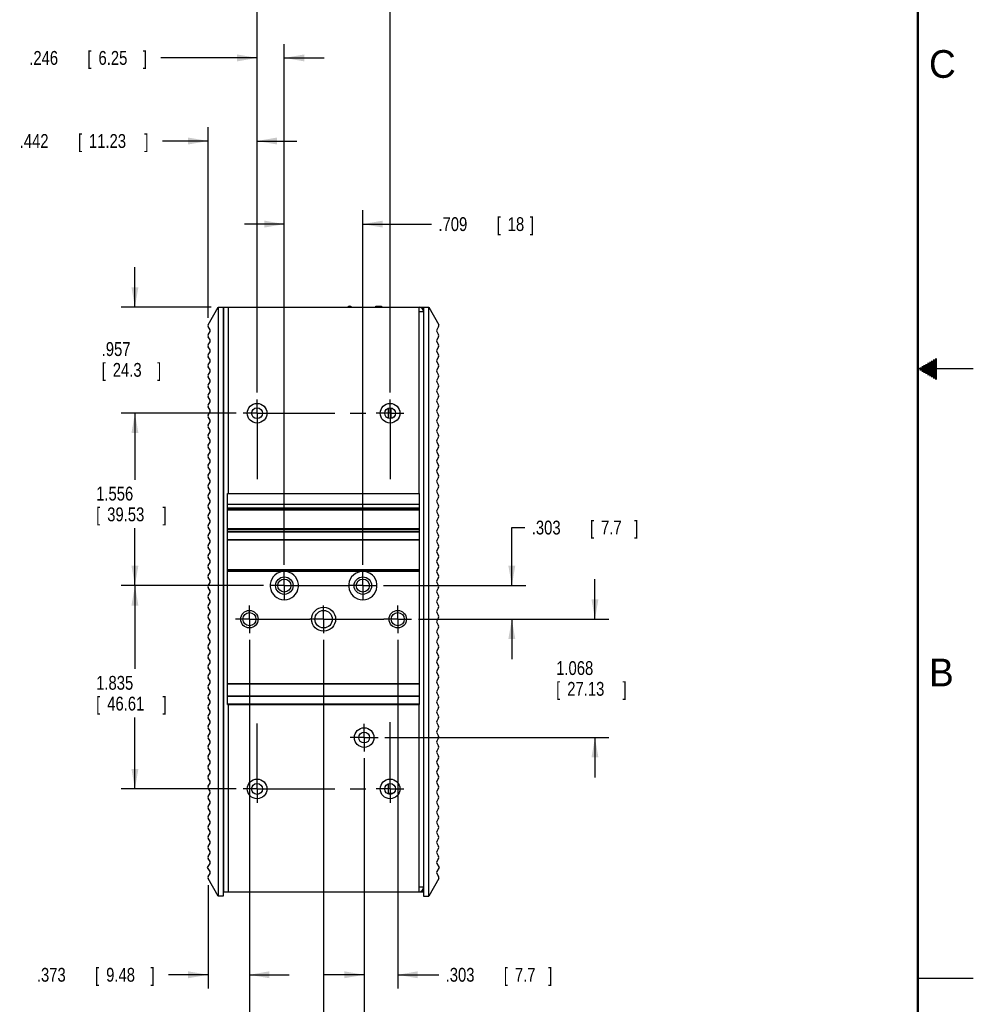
# Model space of a CAD drawing. Header units: inches. Extents: x 0 to 34, y 0 to 22.
# Tile 22 of 23: x 25.4 to 34, y 5.3 to 14.2. Entities that reach past the tile are written whole.
import ezdxf

# ---------------------------------------------------------------- set-up
doc = ezdxf.new("R2010")
doc.units = ezdxf.units.IN
doc.header["$LTSCALE"] = 1.87
doc.header["$MEASUREMENT"] = 0
doc.linetypes.add('CENTER', pattern=[0.6, 0.375, -0.075, 0.075, -0.075])
doc.layers.get('0').update_dxf_attribs({"linetype": 'CONTINUOUS'})
doc.layers.add('DEFAULT_1', color=7, linetype='CENTER')
doc.layers.add('DIMENSIONS', color=7, linetype='CONTINUOUS')
doc.styles.get("Standard").update_dxf_attribs({"font": 'txt', "width": 0.8})
doc.dimstyles.new('DIMSTYLE_1', dxfattribs={"dimtxt": 0.125, "dimasz": 0.18, "dimexe": 0.18, "dimexo": 0.0625, "dimgap": 0.09, "dimtad": 0, "dimtih": 1, "dimtoh": 1, "dimzin": 4, "dimdsep": 46, "dimtxsty": 'STANDARD', "dimblk": '_FILLED', "dimblk1": '_FILLED', "dimblk2": '_FILLED', "dimcen": 0.09, "dimadec": 0, "dimazin": 0, "dimtp": 0.02, "dimtm": 0.02, "dimtfac": 1, "dimtofl": 0, "dimtmove": 0, "dimatfit": 3, "dimldrblk": '_FILLED', "dimfxl": 1, "dimtolj": 1, "dimtzin": 4, "dimarcsym": 0})

# ---------------------------------------------------------------- blocks, each defined once
blk = doc.blocks.new('_FILLED')
at = {"color": 0, "linetype": 'BYBLOCK'}
blk.add_solid([(0, 0), (-1, 0.174), (-1, -0.174)], dxfattribs=at)
blk = doc.blocks.new('*D5')
at = {"layer": 'DIMENSIONS', "color": 2, "linetype": 'CONTINUOUS'}
for p, q in [((27.0953, 11.4596), (27.0953, 13.1814)), ((27.5373, 10.7872), (27.5373, 13.1814)), ((27.0953, 13.0564), (26.6831, 13.0564)), ((27.5373, 13.0564), (27.8973, 13.0564))]:
    blk.add_line(p, q, dxfattribs=at)
at = {"layer": 'DIMENSIONS', "color": 2, "linetype": 'CONTINUOUS', "xscale": 0.18, "yscale": 0.18, "zscale": 0.18}
blk.add_blockref('_FILLED', (27.0953, 13.0564), dxfattribs=at)
at = {"layer": 'DIMENSIONS', "color": 2, "linetype": 'CONTINUOUS', "xscale": 0.18, "yscale": 0.18, "zscale": 0.18, "rotation": 180}
blk.add_blockref('_FILLED', (27.5373, 13.0564), dxfattribs=at)
at = {"layer": 'DIMENSIONS', "color": 2, "linetype": 'CONTINUOUS', "width": 0.8}
for s, p in [('.442', (25.3956, 12.9939)), ('[', (25.9206, 12.9939)), ('11.23', (26.0206, 12.9939)), (']', (26.5206, 12.9939))]:
    blk.add_text(s, height=0.125, dxfattribs=at).set_placement(p)
blk = doc.blocks.new('*D6')
at = {"layer": 'DIMENSIONS', "color": 2, "linetype": 'CONTINUOUS'}
for p, q in [((27.5373, 10.7872), (27.5373, 14.6814)), ((28.7381, 10.7872), (28.7381, 14.6814)), ((27.5373, 14.5564), (27.1773, 14.5564)), ((28.7381, 14.5564), (29.0981, 14.5564))]:
    blk.add_line(p, q, dxfattribs=at)
at = {"layer": 'DIMENSIONS', "color": 2, "linetype": 'CONTINUOUS', "xscale": 0.18, "yscale": 0.18, "zscale": 0.18}
blk.add_blockref('_FILLED', (27.5373, 14.5564), dxfattribs=at)
at = {"layer": 'DIMENSIONS', "color": 2, "linetype": 'CONTINUOUS', "xscale": 0.18, "yscale": 0.18, "zscale": 0.18, "rotation": 180}
blk.add_blockref('_FILLED', (28.7381, 14.5564), dxfattribs=at)
at = {"layer": 'DIMENSIONS', "color": 2, "linetype": 'CONTINUOUS', "width": 0.8}
for s, p in [('1.201', (27.855, 14.4939)), ('[', (27.855, 14.3064)), ('30.5', (27.955, 14.3064)), (']', (28.355, 14.3064))]:
    blk.add_text(s, height=0.125, dxfattribs=at).set_placement(p)
blk = doc.blocks.new('*D7')
at = {"layer": 'DIMENSIONS', "color": 2, "linetype": 'CONTINUOUS'}
for p, q in [((26.4353, 11.5564), (26.4353, 11.9164)), ((27.1228, 11.5564), (26.3103, 11.5564)), ((27.3498, 10.5997), (26.3103, 10.5997)), ((26.4353, 10.5997), (26.4353, 10.2397))]:
    blk.add_line(p, q, dxfattribs=at)
at = {"layer": 'DIMENSIONS', "color": 2, "linetype": 'CONTINUOUS', "xscale": 0.18, "yscale": 0.18, "zscale": 0.18}
for p, rotation in [((26.4353, 11.5564), 270), ((26.4353, 10.5997), 90)]:
    blk.add_blockref('_FILLED', p, dxfattribs=dict(at, rotation=rotation))
at = {"layer": 'DIMENSIONS', "color": 2, "linetype": 'CONTINUOUS', "width": 0.8}
for s, p in [('.957', (26.1353, 11.1158)), ('[', (26.1353, 10.9283)), ('24.3', (26.2353, 10.9283)), (']', (26.6353, 10.9283))]:
    blk.add_text(s, height=0.125, dxfattribs=at).set_placement(p)
blk = doc.blocks.new('*D8')
at = {"layer": 'DIMENSIONS', "color": 2, "linetype": 'CONTINUOUS'}
for p, q in [((27.3498, 10.5997), (26.3103, 10.5997)), ((26.4353, 10.5997), (26.4353, 9.999)), ((26.4353, 9.0434), (26.4353, 9.5615)), ((27.5958, 9.0434), (26.3103, 9.0434))]:
    blk.add_line(p, q, dxfattribs=at)
at = {"layer": 'DIMENSIONS', "color": 2, "linetype": 'CONTINUOUS', "xscale": 0.18, "yscale": 0.18, "zscale": 0.18}
for p, rotation in [((26.4353, 10.5997), 90), ((26.4353, 9.0434), 270)]:
    blk.add_blockref('_FILLED', p, dxfattribs=dict(at, rotation=rotation))
at = {"layer": 'DIMENSIONS', "color": 2, "linetype": 'CONTINUOUS', "width": 0.8}
for s, p in [('1.556', (26.0853, 9.8115)), ('[', (26.0853, 9.624)), ('39.53', (26.1853, 9.624)), (']', (26.6853, 9.624))]:
    blk.add_text(s, height=0.125, dxfattribs=at).set_placement(p)
blk = doc.blocks.new('*D9')
at = {"layer": 'DIMENSIONS', "color": 2, "linetype": 'CONTINUOUS'}
for p, q in [((27.5958, 9.0434), (26.3103, 9.0434)), ((26.4353, 9.0434), (26.4353, 8.291)), ((26.4353, 7.2084), (26.4353, 7.8535)), ((27.3498, 7.2084), (26.3103, 7.2084))]:
    blk.add_line(p, q, dxfattribs=at)
at = {"layer": 'DIMENSIONS', "color": 2, "linetype": 'CONTINUOUS', "xscale": 0.18, "yscale": 0.18, "zscale": 0.18}
for p, rotation in [((26.4353, 9.0434), 90), ((26.4353, 7.2084), 270)]:
    blk.add_blockref('_FILLED', p, dxfattribs=dict(at, rotation=rotation))
at = {"layer": 'DIMENSIONS', "color": 2, "linetype": 'CONTINUOUS', "width": 0.8}
for s, p in [('1.835', (26.0853, 8.1035)), ('[', (26.0853, 7.916)), ('46.61', (26.1853, 7.916)), (']', (26.6853, 7.916))]:
    blk.add_text(s, height=0.125, dxfattribs=at).set_placement(p)
blk = doc.blocks.new('*D10')
at = {"layer": 'DIMENSIONS', "color": 2, "linetype": 'CONTINUOUS'}
for p, q in [((29.8361, 9.0434), (29.8361, 9.5673)), ((29.8361, 9.5673), (29.9536, 9.5673)), ((28.6795, 9.0434), (29.9611, 9.0434)), ((28.9945, 8.7403), (29.9611, 8.7403)), ((29.8361, 8.7403), (29.8361, 8.3803))]:
    blk.add_line(p, q, dxfattribs=at)
at = {"layer": 'DIMENSIONS', "color": 2, "linetype": 'CONTINUOUS', "xscale": 0.18, "yscale": 0.18, "zscale": 0.18}
for p, rotation in [((29.8361, 9.0434), 270), ((29.8361, 8.7403), 90)]:
    blk.add_blockref('_FILLED', p, dxfattribs=dict(at, rotation=rotation))
at = {"layer": 'DIMENSIONS', "color": 2, "linetype": 'CONTINUOUS', "width": 0.8}
for s, p in [('.303', (30.0161, 9.5048)), ('[', (30.5411, 9.5048)), ('7.7', (30.6411, 9.5048)), (']', (30.9411, 9.5048))]:
    blk.add_text(s, height=0.125, dxfattribs=at).set_placement(p)
blk = doc.blocks.new('*D11')
at = {"layer": 'DIMENSIONS', "color": 2, "linetype": 'CONTINUOUS'}
for p, q in [((30.5861, 8.7403), (30.5861, 9.1003)), ((28.9945, 8.7403), (30.7111, 8.7403)), ((28.6913, 7.6722), (30.7111, 7.6722)), ((30.5861, 7.6722), (30.5861, 7.3122))]:
    blk.add_line(p, q, dxfattribs=at)
at = {"layer": 'DIMENSIONS', "color": 2, "linetype": 'CONTINUOUS', "xscale": 0.18, "yscale": 0.18, "zscale": 0.18}
for p, rotation in [((30.5861, 8.7403), 270), ((30.5861, 7.6722), 90)]:
    blk.add_blockref('_FILLED', p, dxfattribs=dict(at, rotation=rotation))
at = {"layer": 'DIMENSIONS', "color": 2, "linetype": 'CONTINUOUS', "width": 0.8}
for s, p in [('1.068', (30.2361, 8.2367)), ('[', (30.2361, 8.0492)), ('27.13', (30.3361, 8.0492)), (']', (30.8361, 8.0492))]:
    blk.add_text(s, height=0.125, dxfattribs=at).set_placement(p)
blk = doc.blocks.new('*D12')
at = {"layer": 'DIMENSIONS', "color": 2, "linetype": 'CONTINUOUS'}
for p, q in [((27.5373, 10.7872), (27.5373, 13.9314)), ((27.7833, 9.2309), (27.7833, 13.9314)), ((27.5373, 13.8064), (26.6692, 13.8064)), ((27.7833, 13.8064), (28.1433, 13.8064))]:
    blk.add_line(p, q, dxfattribs=at)
at = {"layer": 'DIMENSIONS', "color": 2, "linetype": 'CONTINUOUS', "xscale": 0.18, "yscale": 0.18, "zscale": 0.18}
blk.add_blockref('_FILLED', (27.5373, 13.8064), dxfattribs=at)
at = {"layer": 'DIMENSIONS', "color": 2, "linetype": 'CONTINUOUS', "xscale": 0.18, "yscale": 0.18, "zscale": 0.18, "rotation": 180}
blk.add_blockref('_FILLED', (27.7833, 13.8064), dxfattribs=at)
at = {"layer": 'DIMENSIONS', "color": 2, "linetype": 'CONTINUOUS', "width": 0.8}
for s, p in [('.246', (25.4817, 13.7439)), ('[', (26.0067, 13.7439)), ('6.25', (26.1067, 13.7439)), (']', (26.5067, 13.7439))]:
    blk.add_text(s, height=0.125, dxfattribs=at).set_placement(p)
blk = doc.blocks.new('*D13')
at = {"layer": 'DIMENSIONS', "color": 2, "linetype": 'CONTINUOUS'}
for p, q in [((27.7833, 9.2309), (27.7833, 12.4314)), ((28.492, 9.2309), (28.492, 12.4314)), ((27.7833, 12.3064), (27.4233, 12.3064)), ((28.492, 12.3064), (29.1114, 12.3064))]:
    blk.add_line(p, q, dxfattribs=at)
at = {"layer": 'DIMENSIONS', "color": 2, "linetype": 'CONTINUOUS', "xscale": 0.18, "yscale": 0.18, "zscale": 0.18}
blk.add_blockref('_FILLED', (27.7833, 12.3064), dxfattribs=at)
at = {"layer": 'DIMENSIONS', "color": 2, "linetype": 'CONTINUOUS', "xscale": 0.18, "yscale": 0.18, "zscale": 0.18, "rotation": 180}
blk.add_blockref('_FILLED', (28.492, 12.3064), dxfattribs=at)
at = {"layer": 'DIMENSIONS', "color": 2, "linetype": 'CONTINUOUS', "width": 0.8}
for s, p in [('.709', (29.1739, 12.2439)), ('[', (29.6989, 12.2439)), ('18', (29.7989, 12.2439)), (']', (29.9989, 12.2439))]:
    blk.add_text(s, height=0.125, dxfattribs=at).set_placement(p)
blk = doc.blocks.new('*D14')
at = {"layer": 'DIMENSIONS', "color": 2, "linetype": 'CONTINUOUS'}
for p, q in [((27.4684, 8.5528), (27.4684, 5.4058)), ((27.0953, 6.3383), (27.0953, 5.4058)), ((27.0953, 5.5308), (26.738, 5.5308)), ((27.4684, 5.5308), (27.8284, 5.5308))]:
    blk.add_line(p, q, dxfattribs=at)
at = {"layer": 'DIMENSIONS', "color": 2, "linetype": 'CONTINUOUS', "xscale": 0.18, "yscale": 0.18, "zscale": 0.18}
blk.add_blockref('_FILLED', (27.0953, 5.5308), dxfattribs=at)
at = {"layer": 'DIMENSIONS', "color": 2, "linetype": 'CONTINUOUS', "xscale": 0.18, "yscale": 0.18, "zscale": 0.18, "rotation": 180}
blk.add_blockref('_FILLED', (27.4684, 5.5308), dxfattribs=at)
at = {"layer": 'DIMENSIONS', "color": 2, "linetype": 'CONTINUOUS', "width": 0.8}
for s, p in [('[', (26.0755, 5.4683)), (']', (26.5755, 5.4683)), ('.373', (25.5505, 5.4683)), ('9.48', (26.1755, 5.4683))]:
    blk.add_text(s, height=0.125, dxfattribs=at).set_placement(p)
blk = doc.blocks.new('*D15')
at = {"layer": 'DIMENSIONS', "color": 2, "linetype": 'CONTINUOUS'}
for p, q in [((27.4684, 8.5528), (27.4684, 4.6558)), ((28.1377, 8.5528), (28.1377, 4.6558)), ((27.4684, 4.7808), (27.1084, 4.7808)), ((28.1377, 4.7808), (28.4977, 4.7808))]:
    blk.add_line(p, q, dxfattribs=at)
at = {"layer": 'DIMENSIONS', "color": 2, "linetype": 'CONTINUOUS', "xscale": 0.18, "yscale": 0.18, "zscale": 0.18}
blk.add_blockref('_FILLED', (27.4684, 4.7808), dxfattribs=at)
at = {"layer": 'DIMENSIONS', "color": 2, "linetype": 'CONTINUOUS', "xscale": 0.18, "yscale": 0.18, "zscale": 0.18, "rotation": 180}
blk.add_blockref('_FILLED', (28.1377, 4.7808), dxfattribs=at)
at = {"layer": 'DIMENSIONS', "color": 2, "linetype": 'CONTINUOUS', "width": 0.8}
for s, p in [('.669', (27.6066, 4.7183)), ('[', (27.6066, 4.5308)), ('17', (27.7066, 4.5308)), (']', (27.9066, 4.5308))]:
    blk.add_text(s, height=0.125, dxfattribs=at).set_placement(p)
blk = doc.blocks.new('*D16')
at = {"layer": 'DIMENSIONS', "color": 2, "linetype": 'CONTINUOUS'}
for p, q in [((28.1377, 8.5528), (28.1377, 3.9058)), ((28.5038, 7.4846), (28.5038, 3.9058)), ((28.1377, 4.0308), (27.7777, 4.0308)), ((28.5038, 4.0308), (28.8963, 4.0308))]:
    blk.add_line(p, q, dxfattribs=at)
at = {"layer": 'DIMENSIONS', "color": 2, "linetype": 'CONTINUOUS', "xscale": 0.18, "yscale": 0.18, "zscale": 0.18}
blk.add_blockref('_FILLED', (28.1377, 4.0308), dxfattribs=at)
at = {"layer": 'DIMENSIONS', "color": 2, "linetype": 'CONTINUOUS', "xscale": 0.18, "yscale": 0.18, "zscale": 0.18, "rotation": 180}
blk.add_blockref('_FILLED', (28.5038, 4.0308), dxfattribs=at)
at = {"layer": 'DIMENSIONS', "color": 2, "linetype": 'CONTINUOUS', "width": 0.8}
for s, p in [('.366', (28.9588, 3.9683)), ('[', (29.4838, 3.9683)), ('9.3', (29.5838, 3.9683)), (']', (29.8838, 3.9683))]:
    blk.add_text(s, height=0.125, dxfattribs=at).set_placement(p)
blk = doc.blocks.new('*D17')
at = {"layer": 'DIMENSIONS', "color": 2, "linetype": 'CONTINUOUS'}
for p, q in [((28.807, 8.5528), (28.807, 5.4058)), ((28.5038, 7.4846), (28.5038, 5.4058)), ((28.5038, 5.5308), (28.1438, 5.5308)), ((28.807, 5.5308), (29.1764, 5.5308))]:
    blk.add_line(p, q, dxfattribs=at)
at = {"layer": 'DIMENSIONS', "color": 2, "linetype": 'CONTINUOUS', "xscale": 0.18, "yscale": 0.18, "zscale": 0.18}
blk.add_blockref('_FILLED', (28.5038, 5.5308), dxfattribs=at)
at = {"layer": 'DIMENSIONS', "color": 2, "linetype": 'CONTINUOUS', "xscale": 0.18, "yscale": 0.18, "zscale": 0.18, "rotation": 180}
blk.add_blockref('_FILLED', (28.807, 5.5308), dxfattribs=at)
at = {"layer": 'DIMENSIONS', "color": 2, "linetype": 'CONTINUOUS', "width": 0.8}
for s, p in [('[', (29.7639, 5.4683)), (']', (30.1639, 5.4683)), ('.303', (29.2389, 5.4683)), ('7.7', (29.8639, 5.4683))]:
    blk.add_text(s, height=0.125, dxfattribs=at).set_placement(p)

msp = doc.modelspace()

# ---------------------------------------------------------------- linework, layer by layer
at = {"color": 7, "linetype": 'CONTINUOUS'}
for p, q in [((27.0953, 11.3971), (27.1853, 11.5564)), ((27.1853, 11.5564), (27.1853, 6.2414)), ((27.1853, 11.5564), (27.2322, 11.5564)), ((27.2322, 11.5564), (27.2322, 6.2414)), ((28.6076, 11.5564), (28.6084, 11.5643)), ((28.6084, 11.5643), (28.6613, 11.5643)), ((28.6613, 11.5643), (28.6613, 11.5564)), ((29.0393, 11.5564), (29.0393, 11.517)), ((29.0393, 11.5564), (29.0861, 11.5564)), ((29.0861, 6.2414), (29.0861, 11.5564)), ((29.0861, 11.5564), (29.1761, 11.3971)), ((27.1131, 11.3519), (27.0955, 11.3812)), ((29.1759, 11.3812), (29.1583, 11.3519)), ((27.0957, 11.3066), (27.1131, 11.3357)), ((27.1131, 11.2614), (27.0957, 11.2904)), ((29.1583, 11.3357), (29.1757, 11.3066)), ((29.1757, 11.2904), (29.1583, 11.2614)), ((27.0957, 11.2161), (27.1131, 11.2452)), ((27.1131, 11.1708), (27.0957, 11.1999)), ((29.1583, 11.2452), (29.1757, 11.2161)), ((29.1757, 11.1999), (29.1583, 11.1708)), ((27.0957, 11.1255), (27.1131, 11.1546)), ((27.1131, 11.0803), (27.0957, 11.1093)), ((29.1583, 11.1546), (29.1757, 11.1255)), ((29.1757, 11.1093), (29.1583, 11.0803)), ((27.0957, 11.035), (27.1131, 11.064)), ((29.1583, 11.064), (29.1757, 11.035)), ((27.1131, 10.9897), (27.0957, 11.0188)), ((27.0957, 10.9444), (27.1131, 10.9735)), ((29.1757, 11.0188), (29.1583, 10.9897)), ((29.1583, 10.9735), (29.1757, 10.9444)), ((27.1131, 10.8992), (27.0957, 10.9282)), ((27.0957, 10.8539), (27.1131, 10.8829)), ((29.1757, 10.9282), (29.1583, 10.8992)), ((29.1583, 10.8829), (29.1757, 10.8539)), ((27.1131, 10.8086), (27.0957, 10.8377)), ((27.0957, 10.7633), (27.1131, 10.7924)), ((29.1757, 10.8377), (29.1583, 10.8086)), ((29.1583, 10.7924), (29.1757, 10.7633)), ((27.1131, 10.718), (27.0957, 10.7471)), ((27.0957, 10.6728), (27.1131, 10.7018)), ((29.1757, 10.7471), (29.1583, 10.718)), ((29.1583, 10.7018), (29.1757, 10.6728)), ((27.1131, 10.6275), (27.0957, 10.6566)), ((27.0957, 10.5822), (27.1131, 10.6113)), ((28.7243, 10.5529), (28.7243, 10.6465)), ((28.744, 10.6479), (28.744, 10.5515)), ((29.1757, 10.6566), (29.1583, 10.6275)), ((29.1583, 10.6113), (29.1757, 10.5822)), ((27.1131, 10.5369), (27.0957, 10.566)), ((27.0957, 10.4917), (27.1131, 10.5207)), ((29.1757, 10.566), (29.1583, 10.5369)), ((29.1583, 10.5207), (29.1757, 10.4917)), ((27.1131, 10.4464), (27.0957, 10.4755)), ((27.0957, 10.4011), (27.1131, 10.4302)), ((29.1757, 10.4755), (29.1583, 10.4464)), ((29.1583, 10.4302), (29.1757, 10.4011)), ((27.1131, 10.3558), (27.0957, 10.3849)), ((27.0957, 10.3106), (27.1131, 10.3396)), ((29.1757, 10.3849), (29.1583, 10.3558)), ((29.1583, 10.3396), (29.1757, 10.3106)), ((27.1131, 10.2653), (27.0957, 10.2944)), ((27.0957, 10.22), (27.1131, 10.2491)), ((29.1757, 10.2944), (29.1583, 10.2653)), ((29.1583, 10.2491), (29.1757, 10.22)), ((27.1131, 10.1747), (27.0957, 10.2038)), ((27.0957, 10.1295), (27.1131, 10.1585)), ((29.1757, 10.2038), (29.1583, 10.1747)), ((29.1583, 10.1585), (29.1757, 10.1295)), ((27.1131, 10.0842), (27.0957, 10.1133)), ((27.0957, 10.0389), (27.1131, 10.068)), ((29.1757, 10.1133), (29.1583, 10.0842)), ((29.1583, 10.068), (29.1757, 10.0389)), ((27.1131, 9.9936), (27.0957, 10.0227)), ((27.0957, 9.9484), (27.1131, 9.9774)), ((29.1757, 10.0227), (29.1583, 9.9936)), ((29.1583, 9.9774), (29.1757, 9.9484)), ((27.1131, 9.9031), (27.0957, 9.9322)), ((27.0957, 9.8578), (27.1131, 9.8869)), ((27.2715, 8.1581), (27.2715, 9.8741)), ((27.2715, 9.8741), (29.0038, 9.8741)), ((29.0038, 8.1581), (29.0038, 9.8741)), ((29.1757, 9.9322), (29.1583, 9.9031)), ((29.1583, 9.8869), (29.1757, 9.8578)), ((27.1131, 9.8125), (27.0957, 9.8416)), ((27.0957, 9.7673), (27.1131, 9.7963)), ((29.1757, 9.8416), (29.1583, 9.8125)), ((29.1583, 9.7963), (29.1757, 9.7673)), ((27.1131, 9.722), (27.0957, 9.7511)), ((27.0957, 9.6767), (27.1131, 9.7058)), ((29.0038, 9.7757), (27.2715, 9.7757)), ((27.2715, 9.7442), (29.0038, 9.7442)), ((29.0038, 9.7363), (27.2715, 9.7363)), ((27.2715, 9.7285), (29.0038, 9.7285)), ((29.1757, 9.7511), (29.1583, 9.722)), ((29.1583, 9.7058), (29.1757, 9.6767)), ((27.1131, 9.6314), (27.0957, 9.6605)), ((27.0957, 9.5862), (27.1131, 9.6152)), ((29.1757, 9.6605), (29.1583, 9.6314)), ((29.1583, 9.6152), (29.1757, 9.5862)), ((27.1131, 9.5409), (27.0957, 9.57)), ((27.0957, 9.4956), (27.1131, 9.5247)), ((29.0038, 9.5552), (27.2715, 9.5552)), ((29.0038, 9.5473), (27.2715, 9.5473)), ((27.2715, 9.5332), (29.0038, 9.5332)), ((29.0038, 9.5256), (27.2715, 9.5256)), ((29.1757, 9.57), (29.1583, 9.5409)), ((29.1583, 9.5247), (29.1757, 9.4956)), ((27.1131, 9.4503), (27.0957, 9.4794)), ((27.0957, 9.4051), (27.1131, 9.4341)), ((27.2715, 9.4607), (29.0038, 9.4607)), ((29.0038, 9.4529), (27.2715, 9.4529)), ((29.1757, 9.4794), (29.1583, 9.4503)), ((29.1583, 9.4341), (29.1757, 9.4051)), ((27.1131, 9.3598), (27.0957, 9.3889)), ((27.0957, 9.3145), (27.1131, 9.3436)), ((29.1757, 9.3889), (29.1583, 9.3598)), ((29.1583, 9.3436), (29.1757, 9.3145)), ((27.1131, 9.2692), (27.0957, 9.2983)), ((27.0957, 9.224), (27.1131, 9.253)), ((29.1757, 9.2983), (29.1583, 9.2692)), ((29.1583, 9.253), (29.1757, 9.224)), ((27.1131, 9.1787), (27.0957, 9.2077)), ((27.0957, 9.1334), (27.1131, 9.1625)), ((29.0038, 9.1851), (27.2715, 9.1851)), ((29.0038, 9.1773), (27.2715, 9.1773)), ((27.761, 9.1694), (27.2715, 9.1694)), ((28.4696, 9.1694), (27.8057, 9.1694)), ((29.0038, 9.1694), (28.5144, 9.1694)), ((29.1757, 9.2077), (29.1583, 9.1787)), ((29.1583, 9.1625), (29.1757, 9.1334)), ((27.1131, 9.0881), (27.0957, 9.1172)), ((27.0957, 9.0429), (27.1131, 9.0719)), ((29.1757, 9.1172), (29.1583, 9.0881)), ((29.1583, 9.0719), (29.1757, 9.0429)), ((27.1131, 8.9976), (27.0957, 9.0266)), ((27.0957, 8.9523), (27.1131, 8.9814)), ((29.1757, 9.0266), (29.1583, 8.9976)), ((29.1583, 8.9814), (29.1757, 8.9523)), ((27.1131, 8.907), (27.0957, 8.9361)), ((27.0957, 8.8617), (27.1131, 8.8908)), ((29.1757, 8.9361), (29.1583, 8.907)), ((29.1583, 8.8908), (29.1757, 8.8617)), ((27.1131, 8.8165), (27.0957, 8.8455)), ((27.0957, 8.7712), (27.1131, 8.8003)), ((29.1757, 8.8455), (29.1583, 8.8165)), ((29.1583, 8.8003), (29.1757, 8.7712)), ((27.1131, 8.7259), (27.0957, 8.755)), ((27.0957, 8.6806), (27.1131, 8.7097)), ((29.1757, 8.755), (29.1583, 8.7259)), ((29.1583, 8.7097), (29.1757, 8.6806)), ((27.1131, 8.6354), (27.0957, 8.6644)), ((29.1757, 8.6644), (29.1583, 8.6354)), ((27.0957, 8.5901), (27.1131, 8.6192)), ((27.1131, 8.5448), (27.0957, 8.5739)), ((29.1583, 8.6192), (29.1757, 8.5901)), ((29.1757, 8.5739), (29.1583, 8.5448)), ((27.0957, 8.4995), (27.1131, 8.5286)), ((27.1131, 8.4543), (27.0957, 8.4833)), ((29.1583, 8.5286), (29.1757, 8.4995)), ((29.1757, 8.4833), (29.1583, 8.4543)), ((27.0957, 8.409), (27.1131, 8.4381)), ((27.1131, 8.3637), (27.0957, 8.3928)), ((29.1583, 8.4381), (29.1757, 8.409)), ((29.1757, 8.3928), (29.1583, 8.3637)), ((27.0957, 8.3184), (27.1131, 8.3475)), ((27.1131, 8.2732), (27.0957, 8.3022)), ((29.1583, 8.3475), (29.1757, 8.3184)), ((29.1757, 8.3022), (29.1583, 8.2732)), ((27.0957, 8.2279), (27.1131, 8.257)), ((27.1131, 8.1826), (27.0957, 8.2117)), ((29.1583, 8.257), (29.1757, 8.2279)), ((29.1757, 8.2117), (29.1583, 8.1826)), ((27.0957, 8.1373), (27.1131, 8.1664)), ((27.1131, 8.0921), (27.0957, 8.1211)), ((27.2715, 8.1602), (29.0038, 8.1602)), ((27.2715, 7.9689), (27.2715, 8.1557)), ((29.0038, 8.1557), (27.2715, 8.1557)), ((29.0038, 8.1547), (27.2715, 8.1547)), ((29.0038, 7.9689), (29.0038, 8.1557)), ((29.1583, 8.1664), (29.1757, 8.1373)), ((29.1757, 8.1211), (29.1583, 8.0921)), ((27.0957, 8.0468), (27.1131, 8.0759)), ((27.1131, 8.0015), (27.0957, 8.0306)), ((27.2715, 8.0496), (29.0038, 8.0496)), ((29.0038, 8.0428), (27.2715, 8.0428)), ((29.1583, 8.0759), (29.1757, 8.0468)), ((29.1757, 8.0306), (29.1583, 8.0015)), ((27.0957, 7.9562), (27.1131, 7.9853)), ((27.1131, 7.911), (27.0957, 7.94)), ((27.2715, 7.9768), (29.0038, 7.9768)), ((27.2715, 7.9689), (29.0038, 7.9689)), ((29.1583, 7.9853), (29.1757, 7.9562)), ((29.1757, 7.94), (29.1583, 7.911)), ((27.0957, 7.8657), (27.1131, 7.8948)), ((27.1131, 7.8204), (27.0957, 7.8495)), ((29.1583, 7.8948), (29.1757, 7.8657)), ((29.1757, 7.8495), (29.1583, 7.8204)), ((27.0957, 7.7751), (27.1131, 7.8042)), ((27.1131, 7.7299), (27.0957, 7.7589)), ((29.1583, 7.8042), (29.1757, 7.7751)), ((29.1757, 7.7589), (29.1583, 7.7299)), ((27.0957, 7.6846), (27.1131, 7.7137)), ((27.1131, 7.6393), (27.0957, 7.6684)), ((29.1583, 7.7137), (29.1757, 7.6846)), ((29.1757, 7.6684), (29.1583, 7.6393)), ((27.0957, 7.594), (27.1131, 7.6231)), ((27.1131, 7.5488), (27.0957, 7.5778)), ((29.1583, 7.6231), (29.1757, 7.594)), ((29.1757, 7.5778), (29.1583, 7.5488)), ((27.0957, 7.5035), (27.1131, 7.5326)), ((27.1131, 7.4582), (27.0957, 7.4873)), ((29.1583, 7.5326), (29.1757, 7.5035)), ((29.1757, 7.4873), (29.1583, 7.4582)), ((27.0957, 7.4129), (27.1131, 7.442)), ((27.1131, 7.3677), (27.0957, 7.3967)), ((29.1583, 7.442), (29.1757, 7.4129)), ((29.1757, 7.3967), (29.1583, 7.3677)), ((27.0957, 7.3224), (27.1131, 7.3515)), ((27.1131, 7.2771), (27.0957, 7.3062)), ((29.1583, 7.3515), (29.1757, 7.3224)), ((29.1757, 7.3062), (29.1583, 7.2771)), ((27.0957, 7.2318), (27.1131, 7.2609)), ((27.1131, 7.1866), (27.0957, 7.2156)), ((28.7243, 7.1616), (28.7243, 7.2552)), ((29.1583, 7.2609), (29.1757, 7.2318)), ((29.1757, 7.2156), (29.1583, 7.1866)), ((27.0957, 7.1413), (27.1131, 7.1703)), ((27.1131, 7.096), (27.0957, 7.1251)), ((28.7624, 7.1664), (28.7243, 7.1664)), ((28.747, 7.1607), (28.744, 7.1607)), ((28.744, 7.1607), (28.744, 7.1602)), ((29.1583, 7.1703), (29.1757, 7.1413)), ((29.1757, 7.1251), (29.1583, 7.096)), ((27.0957, 7.0507), (27.1131, 7.0798)), ((27.1131, 7.0055), (27.0957, 7.0345)), ((29.1583, 7.0798), (29.1757, 7.0507)), ((29.1757, 7.0345), (29.1583, 7.0055)), ((27.0957, 6.9602), (27.1131, 6.9892)), ((27.1131, 6.9149), (27.0957, 6.944)), ((29.1583, 6.9892), (29.1757, 6.9602)), ((29.1757, 6.944), (29.1583, 6.9149)), ((27.0957, 6.8696), (27.1131, 6.8987)), ((27.1131, 6.8243), (27.0957, 6.8534)), ((29.1583, 6.8987), (29.1757, 6.8696)), ((29.1757, 6.8534), (29.1583, 6.8243)), ((27.0957, 6.7791), (27.1131, 6.8081)), ((27.1131, 6.7338), (27.0957, 6.7629)), ((29.1583, 6.8081), (29.1757, 6.7791)), ((29.1757, 6.7629), (29.1583, 6.7338)), ((27.0957, 6.6885), (27.1131, 6.7176)), ((27.1131, 6.6432), (27.0957, 6.6723)), ((29.1583, 6.7176), (29.1757, 6.6885)), ((29.1757, 6.6723), (29.1583, 6.6432)), ((27.0957, 6.598), (27.1131, 6.627)), ((27.1131, 6.5527), (27.0957, 6.5818)), ((29.1583, 6.627), (29.1757, 6.598)), ((29.1757, 6.5818), (29.1583, 6.5527)), ((27.0908, 6.4993), (27.1131, 6.5365)), ((27.1131, 6.4621), (27.0908, 6.4993)), ((29.1583, 6.5365), (29.1806, 6.4993)), ((29.1806, 6.4993), (29.1583, 6.4621)), ((27.1853, 6.2414), (27.0953, 6.4008)), ((27.0955, 6.4166), (27.1131, 6.4459)), ((29.1761, 6.4008), (29.0861, 6.2414)), ((29.1583, 6.4459), (29.1759, 6.4166)), ((29.0393, 6.3202), (29.0393, 6.2414)), ((27.2322, 6.2414), (27.1853, 6.2414)), ((29.0393, 6.2414), (29.0861, 6.2414))]:
    msp.add_line(p, q, dxfattribs=at)
at = {"color": 6, "linetype": 'CONTINUOUS'}
for p, q in [((27.2322, 11.5564), (29.0353, 11.5564)), ((27.2361, 6.2808), (27.2361, 11.5564)), ((27.2755, 11.5564), (27.2755, 9.8741)), ((28.9999, 9.8741), (28.9999, 11.5564)), ((29.0353, 11.5335), (29.0353, 11.5564)), ((28.9999, 11.517), (29.0393, 11.517)), ((29.0393, 11.517), (29.0393, 6.3202)), ((27.2322, 10.9619), (27.2361, 10.9619)), ((27.2322, 9.643), (27.2361, 9.643)), ((27.2322, 8.1942), (27.2361, 8.1942)), ((27.2755, 7.9689), (27.2755, 6.2808)), ((28.9999, 6.2808), (28.9999, 7.9689)), ((27.2361, 6.8359), (27.2322, 6.8359)), ((29.0393, 6.3202), (28.9999, 6.3202)), ((27.2322, 6.2808), (29.0353, 6.2808)), ((29.0353, 6.2808), (29.0353, 6.3037))]:
    msp.add_line(p, q, dxfattribs=at)
at = {"color": 2, "linetype": 'CONTINUOUS'}
for p, q in [((33.552, 11.03), (33.6697, 11.03)), ((33.5693, 11.04), (33.6697, 11.04)), ((33.5866, 11.05), (33.6697, 11.05)), ((33.6039, 11.06), (33.6697, 11.06)), ((33.6213, 11.07), (33.6697, 11.07)), ((33.6386, 11.08), (33.6697, 11.08)), ((33.6559, 11.09), (33.6697, 11.09)), ((34, 11), (33.5, 11)), ((33.5173, 11.01), (33.6697, 11.01)), ((33.5173, 10.99), (33.6697, 10.99)), ((33.5347, 11.02), (33.6697, 11.02)), ((33.5347, 10.98), (33.6697, 10.98)), ((33.552, 10.97), (33.6697, 10.97)), ((33.5693, 10.96), (33.6697, 10.96)), ((33.5866, 10.95), (33.6697, 10.95)), ((33.6039, 10.94), (33.6697, 10.94)), ((33.6213, 10.93), (33.6697, 10.93)), ((33.6386, 10.92), (33.6697, 10.92)), ((33.6559, 10.91), (33.6697, 10.91)), ((33.5, 5.5), (34, 5.5))]:
    msp.add_line(p, q, dxfattribs=at)
at = {"color": 7, "linetype": 'CONTINUOUS', "const_width": 0.02}
msp.add_lwpolyline([(33.5, 0.5), (33.5, 21.5)], dxfattribs=at)
at = {"color": 6, "linetype": 'CONTINUOUS'}
for centre, radius in [((27.5373, 10.5997), 0.0886), ((28.7381, 10.5997), 0.0886), ((27.5373, 10.5997), 0.0492), ((28.7381, 10.5997), 0.0492), ((27.7833, 9.0434), 0.0591), ((28.492, 9.0434), 0.0591), ((28.5038, 7.6722), 0.0886), ((28.5038, 7.6722), 0.0492), ((27.5373, 7.2084), 0.0886), ((28.7381, 7.2084), 0.0886), ((27.5373, 7.2084), 0.0492), ((28.7381, 7.2084), 0.0492)]:
    msp.add_circle(centre, radius, dxfattribs=at)
at = {"color": 7, "linetype": 'CONTINUOUS'}
for centre, radius in [((27.7833, 9.0434), 0.0787), ((28.492, 9.0434), 0.0787), ((27.4684, 8.7403), 0.0787), ((27.4684, 8.7403), 0.0591), ((28.1377, 8.7403), 0.1083), ((28.1377, 8.7403), 0.0787), ((28.807, 8.7403), 0.0787), ((28.807, 8.7403), 0.0591)]:
    msp.add_circle(centre, radius, dxfattribs=at)
for centre, radius, start, end in [((28.3731, 11.5446), 0.0197, 38.04598, 141.9369), ((27.109, 11.3893), 0.0157, 150.54988, 210.96376), ((29.1624, 11.3893), 0.0157, 329.03624, 29.45012), ((27.1092, 11.2985), 0.0157, 149.03624, 210.96376), ((27.0996, 11.3438), 0.0157, 329.03624, 30.96376), ((29.1718, 11.3438), 0.0157, 149.03624, 210.96376), ((29.1622, 11.2985), 0.0157, 329.03624, 30.96376), ((27.1092, 11.208), 0.0157, 149.03624, 210.96376), ((27.0996, 11.2533), 0.0157, 329.03624, 30.96376), ((29.1718, 11.2533), 0.0157, 149.03624, 210.96376), ((29.1622, 11.208), 0.0157, 329.03624, 30.96376), ((27.1092, 11.1174), 0.0157, 149.03624, 210.96376), ((27.0996, 11.1627), 0.0157, 329.03624, 30.96376), ((29.1718, 11.1627), 0.0157, 149.03624, 210.96376), ((29.1622, 11.1174), 0.0157, 329.03624, 30.96376), ((27.1092, 11.0269), 0.0157, 149.03624, 210.96376), ((27.0996, 11.0722), 0.0157, 329.03624, 30.96376), ((29.1718, 11.0722), 0.0157, 149.03624, 210.96376), ((29.1622, 11.0269), 0.0157, 329.03624, 30.96376), ((27.1092, 10.9363), 0.0157, 149.03624, 210.96376), ((27.0996, 10.9816), 0.0157, 329.03624, 30.96376), ((29.1718, 10.9816), 0.0157, 149.03624, 210.96376), ((29.1622, 10.9363), 0.0157, 329.03624, 30.96376), ((27.1092, 10.8458), 0.0157, 149.03624, 210.96376), ((27.0996, 10.891), 0.0157, 329.03624, 30.96376), ((29.1718, 10.891), 0.0157, 149.03624, 210.96376), ((29.1622, 10.8458), 0.0157, 329.03624, 30.96376), ((27.1092, 10.7552), 0.0157, 149.03624, 210.96376), ((27.0996, 10.8005), 0.0157, 329.03624, 30.96376), ((29.1718, 10.8005), 0.0157, 149.03624, 210.96376), ((29.1622, 10.7552), 0.0157, 329.03624, 30.96376), ((27.1092, 10.6647), 0.0157, 149.03624, 210.96376), ((27.0996, 10.7099), 0.0157, 329.03624, 30.96376), ((29.1718, 10.7099), 0.0157, 149.03624, 210.96376), ((29.1622, 10.6647), 0.0157, 329.03624, 30.96376), ((27.1092, 10.5741), 0.0157, 149.03624, 210.96376), ((27.0996, 10.6194), 0.0157, 329.03624, 30.96376), ((29.1718, 10.6194), 0.0157, 149.03624, 210.96376), ((29.1622, 10.5741), 0.0157, 329.03624, 30.96376), ((27.1092, 10.4836), 0.0157, 149.03624, 210.96376), ((27.0996, 10.5288), 0.0157, 329.03624, 30.96376), ((29.1718, 10.5288), 0.0157, 149.03624, 210.96376), ((29.1622, 10.4836), 0.0157, 329.03624, 30.96376), ((27.1092, 10.393), 0.0157, 149.03624, 210.96376), ((27.0996, 10.4383), 0.0157, 329.03624, 30.96376), ((29.1718, 10.4383), 0.0157, 149.03624, 210.96376), ((29.1622, 10.393), 0.0157, 329.03624, 30.96376), ((27.1092, 10.3025), 0.0157, 149.03624, 210.96376), ((27.0996, 10.3477), 0.0157, 329.03624, 30.96376), ((29.1718, 10.3477), 0.0157, 149.03624, 210.96376), ((29.1622, 10.3025), 0.0157, 329.03624, 30.96376), ((27.0996, 10.2572), 0.0157, 329.03624, 30.96376), ((29.1718, 10.2572), 0.0157, 149.03624, 210.96376), ((27.1092, 10.2119), 0.0157, 149.03624, 210.96376), ((27.0996, 10.1666), 0.0157, 329.03624, 30.96376), ((29.1718, 10.1666), 0.0157, 149.03624, 210.96376), ((29.1622, 10.2119), 0.0157, 329.03624, 30.96376), ((27.1092, 10.1214), 0.0157, 149.03624, 210.96376), ((27.0996, 10.0761), 0.0157, 329.03624, 30.96376), ((29.1718, 10.0761), 0.0157, 149.03624, 210.96376), ((29.1622, 10.1214), 0.0157, 329.03624, 30.96376), ((27.1092, 10.0308), 0.0157, 149.03624, 210.96376), ((27.0996, 9.9855), 0.0157, 329.03624, 30.96376), ((29.1718, 9.9855), 0.0157, 149.03624, 210.96376), ((29.1622, 10.0308), 0.0157, 329.03624, 30.96376), ((27.1092, 9.9403), 0.0157, 149.03624, 210.96376), ((27.0996, 9.895), 0.0157, 329.03624, 30.96376), ((29.1718, 9.895), 0.0157, 149.03624, 210.96376), ((29.1622, 9.9403), 0.0157, 329.03624, 30.96376), ((27.1092, 9.8497), 0.0157, 149.03624, 210.96376), ((27.0996, 9.8044), 0.0157, 329.03624, 30.96376), ((29.1718, 9.8044), 0.0157, 149.03624, 210.96376), ((29.1622, 9.8497), 0.0157, 329.03624, 30.96376), ((27.1092, 9.7592), 0.0157, 149.03624, 210.96376), ((27.0996, 9.7139), 0.0157, 329.03624, 30.96376), ((29.1718, 9.7139), 0.0157, 149.03624, 210.96376), ((29.1622, 9.7592), 0.0157, 329.03624, 30.96376), ((27.1092, 9.6686), 0.0157, 149.03624, 210.96376), ((27.0996, 9.6233), 0.0157, 329.03624, 30.96376), ((29.1718, 9.6233), 0.0157, 149.03624, 210.96376), ((29.1622, 9.6686), 0.0157, 329.03624, 30.96376), ((27.1092, 9.5781), 0.0157, 149.03624, 210.96376), ((27.0996, 9.5328), 0.0157, 329.03624, 30.96376), ((29.1718, 9.5328), 0.0157, 149.03624, 210.96376), ((29.1622, 9.5781), 0.0157, 329.03624, 30.96376), ((27.1092, 9.4875), 0.0157, 149.03624, 210.96376), ((27.0996, 9.4422), 0.0157, 329.03624, 30.96376), ((29.1718, 9.4422), 0.0157, 149.03624, 210.96376), ((29.1622, 9.4875), 0.0157, 329.03624, 30.96376), ((27.1092, 9.397), 0.0157, 149.03624, 210.96376), ((27.0996, 9.3517), 0.0157, 329.03624, 30.96376), ((29.1718, 9.3517), 0.0157, 149.03624, 210.96376), ((29.1622, 9.397), 0.0157, 329.03624, 30.96376), ((27.1092, 9.3064), 0.0157, 149.03624, 210.96376), ((27.0996, 9.2611), 0.0157, 329.03624, 30.96376), ((29.1718, 9.2611), 0.0157, 149.03624, 210.96376), ((29.1622, 9.3064), 0.0157, 329.03624, 30.96376), ((27.1092, 9.2159), 0.0157, 149.03624, 210.96376), ((27.0996, 9.1706), 0.0157, 329.03624, 30.96376), ((27.7833, 9.0434), 0.128, 100.06327, 79.93673), ((28.492, 9.0434), 0.128, 100.06327, 79.93673), ((29.1718, 9.1706), 0.0157, 149.03624, 210.96376), ((29.1622, 9.2159), 0.0157, 329.03624, 30.96376), ((27.1092, 9.1253), 0.0157, 149.03624, 210.96376), ((27.0996, 9.08), 0.0157, 329.03624, 30.96376), ((29.1718, 9.08), 0.0157, 149.03624, 210.96376), ((29.1622, 9.1253), 0.0157, 329.03624, 30.96376), ((27.1092, 9.0347), 0.0157, 149.03624, 210.96376), ((27.0996, 8.9895), 0.0157, 329.03624, 30.96376), ((29.1718, 8.9895), 0.0157, 149.03624, 210.96376), ((29.1622, 9.0347), 0.0157, 329.03624, 30.96376), ((27.1092, 8.9442), 0.0157, 149.03624, 210.96376), ((27.0996, 8.8989), 0.0157, 329.03624, 30.96376), ((29.1718, 8.8989), 0.0157, 149.03624, 210.96376), ((29.1622, 8.9442), 0.0157, 329.03624, 30.96376), ((27.1092, 8.8536), 0.0157, 149.03624, 210.96376), ((27.0996, 8.8084), 0.0157, 329.03624, 30.96376), ((29.1718, 8.8084), 0.0157, 149.03624, 210.96376), ((29.1622, 8.8536), 0.0157, 329.03624, 30.96376), ((27.1092, 8.7631), 0.0157, 149.03624, 210.96376), ((27.0996, 8.7178), 0.0157, 329.03624, 30.96376), ((29.1718, 8.7178), 0.0157, 149.03624, 210.96376), ((29.1622, 8.7631), 0.0157, 329.03624, 30.96376), ((27.1092, 8.6725), 0.0157, 149.03624, 210.96376), ((27.0996, 8.6273), 0.0157, 329.03624, 30.96376), ((29.1718, 8.6273), 0.0157, 149.03624, 210.96376), ((29.1622, 8.6725), 0.0157, 329.03624, 30.96376), ((27.1092, 8.582), 0.0157, 149.03624, 210.96376), ((27.0996, 8.5367), 0.0157, 329.03624, 30.96376), ((29.1718, 8.5367), 0.0157, 149.03624, 210.96376), ((29.1622, 8.582), 0.0157, 329.03624, 30.96376), ((27.1092, 8.4914), 0.0157, 149.03624, 210.96376), ((27.0996, 8.4462), 0.0157, 329.03624, 30.96376), ((29.1718, 8.4462), 0.0157, 149.03624, 210.96376), ((29.1622, 8.4914), 0.0157, 329.03624, 30.96376), ((27.1092, 8.4009), 0.0157, 149.03624, 210.96376), ((27.0996, 8.3556), 0.0157, 329.03624, 30.96376), ((29.1718, 8.3556), 0.0157, 149.03624, 210.96376), ((29.1622, 8.4009), 0.0157, 329.03624, 30.96376), ((27.1092, 8.3103), 0.0157, 149.03624, 210.96376), ((27.0996, 8.2651), 0.0157, 329.03624, 30.96376), ((29.1718, 8.2651), 0.0157, 149.03624, 210.96376), ((29.1622, 8.3103), 0.0157, 329.03624, 30.96376), ((27.1092, 8.2198), 0.0157, 149.03624, 210.96376), ((27.0996, 8.1745), 0.0157, 329.03624, 30.96376), ((29.1718, 8.1745), 0.0157, 149.03624, 210.96376), ((29.1622, 8.2198), 0.0157, 329.03624, 30.96376), ((27.1092, 8.1292), 0.0157, 149.03624, 210.96376), ((27.0996, 8.084), 0.0157, 329.03624, 30.96376), ((29.1718, 8.084), 0.0157, 149.03624, 210.96376), ((29.1622, 8.1292), 0.0157, 329.03624, 30.96376), ((27.1092, 8.0387), 0.0157, 149.03624, 210.96376), ((27.0996, 7.9934), 0.0157, 329.03624, 30.96376), ((29.1718, 7.9934), 0.0157, 149.03624, 210.96376), ((29.1622, 8.0387), 0.0157, 329.03624, 30.96376), ((27.1092, 7.9481), 0.0157, 149.03624, 210.96376), ((27.0996, 7.9029), 0.0157, 329.03624, 30.96376), ((29.1718, 7.9029), 0.0157, 149.03624, 210.96376), ((29.1622, 7.9481), 0.0157, 329.03624, 30.96376), ((27.1092, 7.8576), 0.0157, 149.03624, 210.96376), ((29.1622, 7.8576), 0.0157, 329.03624, 30.96376), ((27.1092, 7.767), 0.0157, 149.03624, 210.96376), ((27.0996, 7.8123), 0.0157, 329.03624, 30.96376), ((29.1718, 7.8123), 0.0157, 149.03624, 210.96376), ((29.1622, 7.767), 0.0157, 329.03624, 30.96376), ((27.1092, 7.6765), 0.0157, 149.03624, 210.96376), ((27.0996, 7.7218), 0.0157, 329.03624, 30.96376), ((29.1718, 7.7218), 0.0157, 149.03624, 210.96376), ((29.1622, 7.6765), 0.0157, 329.03624, 30.96376), ((27.1092, 7.5859), 0.0157, 149.03624, 210.96376), ((27.0996, 7.6312), 0.0157, 329.03624, 30.96376), ((29.1718, 7.6312), 0.0157, 149.03624, 210.96376), ((29.1622, 7.5859), 0.0157, 329.03624, 30.96376), ((27.1092, 7.4954), 0.0157, 149.03624, 210.96376), ((27.0996, 7.5407), 0.0157, 329.03624, 30.96376), ((29.1718, 7.5407), 0.0157, 149.03624, 210.96376), ((29.1622, 7.4954), 0.0157, 329.03624, 30.96376), ((27.1092, 7.4048), 0.0157, 149.03624, 210.96376), ((27.0996, 7.4501), 0.0157, 329.03624, 30.96376), ((29.1718, 7.4501), 0.0157, 149.03624, 210.96376), ((29.1622, 7.4048), 0.0157, 329.03624, 30.96376), ((27.1092, 7.3143), 0.0157, 149.03624, 210.96376), ((27.0996, 7.3596), 0.0157, 329.03624, 30.96376), ((29.1718, 7.3596), 0.0157, 149.03624, 210.96376), ((29.1622, 7.3143), 0.0157, 329.03624, 30.96376), ((27.1092, 7.2237), 0.0157, 149.03624, 210.96376), ((27.0996, 7.269), 0.0157, 329.03624, 30.96376), ((29.1718, 7.269), 0.0157, 149.03624, 210.96376), ((29.1622, 7.2237), 0.0157, 329.03624, 30.96376), ((27.1092, 7.1332), 0.0157, 149.03624, 210.96376), ((27.0996, 7.1785), 0.0157, 329.03624, 30.96376), ((29.1718, 7.1785), 0.0157, 149.03624, 210.96376), ((29.1622, 7.1332), 0.0157, 329.03624, 30.96376), ((27.1092, 7.0426), 0.0157, 149.03624, 210.96376), ((27.0996, 7.0879), 0.0157, 329.03624, 30.96376), ((29.1718, 7.0879), 0.0157, 149.03624, 210.96376), ((29.1622, 7.0426), 0.0157, 329.03624, 30.96376), ((27.1092, 6.9521), 0.0157, 149.03624, 210.96376), ((27.0996, 6.9973), 0.0157, 329.03624, 30.96376), ((29.1718, 6.9973), 0.0157, 149.03624, 210.96376), ((29.1622, 6.9521), 0.0157, 329.03624, 30.96376), ((27.1092, 6.8615), 0.0157, 149.03624, 210.96376), ((27.0996, 6.9068), 0.0157, 329.03624, 30.96376), ((29.1718, 6.9068), 0.0157, 149.03624, 210.96376), ((29.1622, 6.8615), 0.0157, 329.03624, 30.96376), ((27.1092, 6.771), 0.0157, 149.03624, 210.96376), ((27.0996, 6.8162), 0.0157, 329.03624, 30.96376), ((29.1718, 6.8162), 0.0157, 149.03624, 210.96376), ((29.1622, 6.771), 0.0157, 329.03624, 30.96376), ((27.1092, 6.6804), 0.0157, 149.03624, 210.96376), ((27.0996, 6.7257), 0.0157, 329.03624, 30.96376), ((29.1718, 6.7257), 0.0157, 149.03624, 210.96376), ((29.1622, 6.6804), 0.0157, 329.03624, 30.96376), ((27.1092, 6.5899), 0.0157, 149.03624, 210.96376), ((27.0996, 6.6351), 0.0157, 329.03624, 30.96376), ((29.1718, 6.6351), 0.0157, 149.03624, 210.96376), ((29.1622, 6.5899), 0.0157, 329.03624, 30.96376), ((27.0996, 6.5446), 0.0157, 329.03624, 30.96376), ((29.1718, 6.5446), 0.0157, 149.03624, 210.96376), ((27.109, 6.4085), 0.0157, 149.03624, 209.45012), ((27.0996, 6.454), 0.0157, 329.03624, 30.96376), ((29.1718, 6.454), 0.0157, 149.03624, 210.96376), ((29.1624, 6.4085), 0.0157, 330.54988, 30.96376)]:
    msp.add_arc(centre, radius, start, end, dxfattribs=at)
at = {"color": 6, "linetype": 'CONTINUOUS'}
for centre, start, end in [((28.9999, 11.517), 0, 90), ((28.9999, 6.3202), 270, 360)]:
    msp.add_arc(centre, 0.0394, start, end, dxfattribs=at)
at = {"color": 7, "linetype": 'CONTINUOUS'}
for points in [[(27.8057, 9.1694), (27.8009, 9.1703), (27.7908, 9.1712), (27.7759, 9.1712), (27.7658, 9.1703), (27.761, 9.1694)], [(28.5144, 9.1694), (28.5095, 9.1703), (28.4995, 9.1712), (28.4845, 9.1712), (28.4745, 9.1703), (28.4696, 9.1694)]]:
    msp.add_open_spline(points, degree=3, knots=[0, 0, 0, 0, 0.327711, 0.672335, 1, 1, 1, 1], dxfattribs=at)
at = {"layer": 'DEFAULT_1', "color": 7, "linetype": 'CENTER'}
for p, q in [((27.5373, 10.5997), (27.5373, 10.7247)), ((28.7381, 10.5997), (28.7381, 10.7247)), ((27.5373, 10.5997), (27.4123, 10.5997)), ((27.5373, 10.5997), (27.5373, 10.0049)), ((27.5373, 10.5997), (28.6131, 10.5997)), ((28.7381, 10.5997), (28.6131, 10.5997)), ((28.7381, 10.5997), (28.7381, 10.0049)), ((28.7381, 10.5997), (28.8631, 10.5997)), ((27.7833, 9.0434), (27.7833, 9.1684)), ((28.492, 9.0434), (28.492, 9.1684)), ((27.7833, 9.0434), (27.6583, 9.0434)), ((27.7833, 9.0434), (27.7833, 8.9184)), ((27.7833, 9.0434), (28.367, 9.0434)), ((28.492, 9.0434), (28.367, 9.0434)), ((28.492, 9.0434), (28.617, 9.0434)), ((28.492, 9.0434), (28.492, 8.9184)), ((27.4684, 8.7403), (27.4684, 8.8653)), ((28.1377, 8.7403), (28.1377, 8.8653)), ((28.807, 8.7403), (28.807, 8.8653)), ((27.4684, 8.7403), (27.3434, 8.7403)), ((27.4684, 8.7403), (27.4684, 8.6153)), ((27.4684, 8.7403), (28.0127, 8.7403)), ((28.1377, 8.7403), (28.0127, 8.7403)), ((28.1377, 8.7403), (28.1377, 8.6153)), ((28.1377, 8.7403), (28.682, 8.7403)), ((28.807, 8.7403), (28.682, 8.7403)), ((28.807, 8.7403), (28.932, 8.7403)), ((28.807, 8.7403), (28.807, 8.6153)), ((27.5373, 7.2084), (27.5373, 7.7987)), ((28.5038, 7.6722), (28.5038, 7.7972)), ((28.7381, 7.2084), (28.7381, 7.812)), ((28.5038, 7.6722), (28.3788, 7.6722)), ((28.5038, 7.6722), (28.6288, 7.6722)), ((28.5038, 7.6722), (28.5038, 7.5471)), ((27.5373, 7.2084), (27.4123, 7.2084)), ((27.5373, 7.2084), (28.6131, 7.2084)), ((27.5373, 7.2084), (27.5373, 7.0834)), ((28.7381, 7.2084), (28.6131, 7.2084)), ((28.7381, 7.2084), (28.8631, 7.2084)), ((28.7381, 7.2084), (28.7381, 7.0834))]:
    msp.add_line(p, q, dxfattribs=at)

# ---------------------------------------------------------------- texts
at = {"color": 2, "linetype": 'CONTINUOUS'}
for s, p in [('C', (33.6004, 13.6267)), ('B', (33.6006, 8.1345))]:
    msp.add_text(s, height=0.25, dxfattribs=at).set_placement(p)

# ---------------------------------------------------------------- dimensions: what is measured, and where the dimension line sits
at = {"layer": 'DIMENSIONS', "color": 2, "linetype": 'CONTINUOUS'}
for base, p1, p2, picture, middle in [((28.7381, 14.5564), (27.5373, 10.7872), (28.7381, 10.7872), '*D6', (28.155, 14.4627)), ((27.7833, 13.8064), (27.5373, 10.7872), (27.7833, 9.2309), '*D12', (26.0442, 13.8064)), ((28.492, 12.3064), (27.7833, 9.2309), (28.492, 9.2309), '*D13', (29.6364, 12.3064)), ((28.1377, 4.7808), (27.4684, 8.5528), (28.1377, 8.5528), '*D15', (27.8066, 4.6871)), ((28.5038, 4.0308), (28.1377, 8.5528), (28.5038, 7.4846), '*D16', (29.4713, 4.0308)), ((28.807, 5.5308), (28.5038, 7.4846), (28.807, 8.5528), '*D17', (29.7514, 5.5308))]:
    dim = msp.add_linear_dim(base=base, p1=p1, p2=p2, dimstyle='DIMSTYLE_1', dxfattribs=at)
    dim.commit()
    dim.dimension.update_dxf_attribs({"geometry": picture, "text_midpoint": middle, "dimtype": 160})
for base, p1, p2, angle, picture, middle in [((27.0953, 13.0564), (27.5373, 10.7872), (27.0953, 11.4596), 180, '*D5', (26.0081, 13.0564)), ((26.4353, 10.5997), (27.1228, 11.5564), (27.3498, 10.5997), 270, '*D7', (26.4353, 11.0846)), ((26.4353, 9.0434), (27.3498, 10.5997), (27.5958, 9.0434), 270, '*D8', (26.4353, 9.7803)), ((29.8361, 8.7403), (28.6795, 9.0434), (28.9945, 8.7403), 270, '*D10', (30.5286, 9.5673)), ((30.5861, 7.6722), (28.9945, 8.7403), (28.6913, 7.6722), 270, '*D11', (30.5861, 8.2055)), ((26.4353, 7.20837), (27.59584, 9.04341), (27.34978, 7.20837), 270, '*D9', (26.4353, 8.07223)), ((27.0953, 5.5308), (27.4684, 8.5528), (27.0953, 6.3383), 180, '*D14', (26.113, 5.5308))]:
    dim = msp.add_linear_dim(base=base, p1=p1, p2=p2, angle=angle, dimstyle='DIMSTYLE_1', dxfattribs=at)
    dim.commit()
    dim.dimension.update_dxf_attribs({"geometry": picture, "text_midpoint": middle, "dimtype": 160})

doc.saveas('drawing.dxf')
